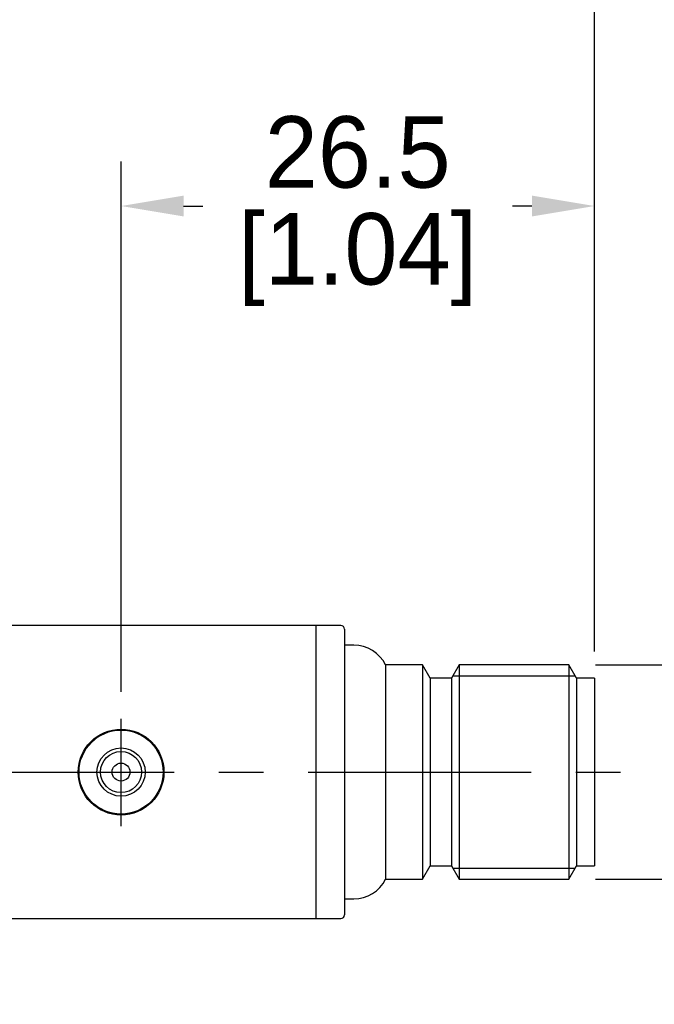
# Model space of a CAD drawing. Header units: inches. Extents: x 0 to 279, y 0 to 216.
# Tile 6 of 8: x 167 to 202, y 115 to 170. Entities that reach past the tile are written whole.
import ezdxf

# ---------------------------------------------------------------- set-up
doc = ezdxf.new("R2010")
doc.units = ezdxf.units.IN
doc.header["$LTSCALE"] = 10
doc.header["$MEASUREMENT"] = 0
doc.linetypes.add('CENTER', pattern=[2, 1.25, -0.25, 0.25, -0.25])
doc.layers.add('center', color=40, linetype='CENTER')
doc.layers.add('DIM', color=140, linetype='Continuous')
doc.dimstyles.get("Standard").update_dxf_attribs({"dimtxt": 4, "dimasz": 3.5, "dimexe": 2.5, "dimexo": 1.5, "dimgap": 1, "dimtad": 0, "dimtih": 1, "dimtoh": 1, "dimdec": 1, "dimzin": 0, "dimdsep": 46, "dimtxsty": 'Standard', "dimcen": 0, "dimadec": 0, "dimazin": 0, "dimtfac": 1, "dimtdec": 1, "dimtofl": 0, "dimtmove": 0, "dimatfit": 3, "dimfxl": 0, "dimtolj": 1, "dimtzin": 0, "dimarcsym": 0})

# ---------------------------------------------------------------- blocks, each defined once
blk = doc.blocks.new('*D19')
at = {"layer": 'Defpoints', "color": 0}
for p in [(199.113, 178.417), (108.865, 137.201), (199.113, 133.451)]:
    blk.add_point(p, dxfattribs=at)
at = {"layer": 'DIM', "color": 0, "lineweight": -2}
for p, q in [((108.865, 138.701), (108.865, 180.917)), ((199.113, 134.951), (199.113, 180.917)), ((112.365, 178.417), (144.323, 178.417)), ((195.613, 178.417), (163.656, 178.417))]:
    blk.add_line(p, q, dxfattribs=at)
at = {"layer": 'DIM', "color": 0}
for points in [[(112.365, 179.001), (112.365, 177.834), (108.865, 178.417)], [(195.613, 179.001), (195.613, 177.834), (199.113, 178.417)]]:
    blk.add_solid(points, dxfattribs=at)
at = {"layer": 'DIM', "color": 0, "char_height": 4, "attachment_point": 5}
for s, insert in [('\\A1;90.2', (153.989, 181.417)), ('\\A1;[3.55]', (153.989, 175.417))]:
    blk.add_mtext(s, dxfattribs=dict(at, insert=insert))
blk = doc.blocks.new('*D20')
at = {"layer": 'Defpoints', "color": 0}
for p in [(172.603, 159.888), (199.113, 133.451), (172.603, 131.201)]:
    blk.add_point(p, dxfattribs=at)
at = {"layer": 'DIM', "color": 0, "lineweight": -2}
for p, q in [((172.603, 132.701), (172.603, 162.388)), ((199.113, 134.951), (199.113, 162.388)), ((176.103, 159.888), (177.192, 159.888)), ((195.613, 159.888), (194.525, 159.888))]:
    blk.add_line(p, q, dxfattribs=at)
at = {"layer": 'DIM', "color": 0}
for points in [[(176.103, 160.471), (176.103, 159.304), (172.603, 159.888)], [(195.613, 160.471), (195.613, 159.304), (199.113, 159.888)]]:
    blk.add_solid(points, dxfattribs=at)
at = {"layer": 'DIM', "color": 0, "char_height": 4, "attachment_point": 5}
for s, insert in [('\\A1;26.5', (185.858, 162.888)), ('\\A1;[1.04]', (185.858, 156.888))]:
    blk.add_mtext(s, dxfattribs=dict(at, insert=insert))
blk = doc.blocks.new('*D18')
at = {"layer": 'Defpoints', "color": 0}
for p in [(197.68, 134.201), (197.68, 122.201), (214.791, 122.201)]:
    blk.add_point(p, dxfattribs=at)
at = {"layer": 'DIM', "color": 0, "lineweight": -2}
for p, q in [((214.791, 137.701), (214.791, 141.201)), ((199.18, 134.201), (217.291, 134.201)), ((199.18, 122.201), (217.291, 122.201)), ((214.791, 118.701), (214.791, 115.201))]:
    blk.add_line(p, q, dxfattribs=at)
at = {"layer": 'DIM', "color": 0}
for points in [[(214.208, 137.701), (215.374, 137.701), (214.791, 134.201)], [(214.208, 118.701), (215.374, 118.701), (214.791, 122.201)]]:
    blk.add_solid(points, dxfattribs=at)
at = {"layer": 'DIM', "color": 0, "insert": (214.791, 127.812), "char_height": 4, "attachment_point": 5}
blk.add_mtext('\\A1;M12X1', dxfattribs=at)

msp = doc.modelspace()

# ---------------------------------------------------------------- linework, layer by layer
for p, q in [((183.503, 136.401), (165.903, 136.401)), ((183.503, 136.401), (183.503, 120.001)), ((183.513, 136.401), (183.513, 120.001)), ((184.913, 136.401), (183.513, 136.401)), ((185.113, 136.201), (185.113, 120.201)), ((183.513, 135.651), (183.503, 135.651)), ((185.633, 135.301), (185.113, 135.301)), ((187.419, 134.201), (187.419, 122.201)), ((189.48, 134.201), (187.419, 134.201)), ((189.48, 134.201), (189.48, 122.201)), ((189.913, 133.451), (189.48, 134.201)), ((191.546, 134.201), (191.113, 133.451)), ((191.546, 134.201), (191.546, 122.201)), ((197.68, 134.201), (191.546, 134.201)), ((197.68, 134.201), (197.68, 122.201)), ((198.113, 133.451), (197.68, 134.201)), ((189.913, 133.451), (189.913, 122.951)), ((191.113, 133.451), (189.913, 133.451)), ((191.113, 133.451), (191.113, 122.951)), ((191.192, 133.588), (198.035, 133.588)), ((198.113, 133.451), (198.113, 122.951)), ((199.113, 133.451), (198.113, 133.451)), ((199.113, 133.451), (199.113, 122.951)), ((189.48, 122.201), (189.913, 122.951)), ((189.913, 122.951), (191.113, 122.951)), ((191.113, 122.951), (191.546, 122.201)), ((197.68, 122.201), (198.113, 122.951)), ((198.113, 122.951), (199.113, 122.951)), ((191.192, 122.815), (198.035, 122.815)), ((187.419, 122.201), (189.48, 122.201)), ((191.546, 122.201), (197.68, 122.201)), ((183.503, 120.751), (183.513, 120.751)), ((185.113, 121.101), (185.633, 121.101)), ((165.903, 120.001), (183.503, 120.001)), ((183.513, 120.001), (184.913, 120.001))]:
    msp.add_line(p, q)
for radius in [2.4, 2.35, 1.35, 1.15, 0.5]:
    msp.add_circle((172.603, 128.201), radius)
for centre, radius, start, end in [((184.913, 136.201), 0.2, 0, 90), ((185.633, 133.301), 2, 26.7437, 90), ((185.633, 123.101), 2, 270, 333.2563), ((184.913, 120.201), 0.2, 270, 0)]:
    msp.add_arc(centre, radius, start, end)
at = {"layer": 'center'}
for p, q in [((172.603, 125.165), (172.603, 131.19)), ((103.082, 128.201), (200.679, 128.201))]:
    msp.add_line(p, q, dxfattribs=at)

# ---------------------------------------------------------------- dimensions: what is measured, and where the dimension line sits
at = {"layer": 'DIM'}
for base, p1, p2, picture, middle in [((199.113, 178.417), (108.865, 137.201), (199.113, 133.451), '*D19', (153.989, 178.417)), ((172.603, 159.888), (199.113, 133.451), (172.603, 131.201), '*D20', (185.858, 159.888))]:
    dim = msp.add_linear_dim(base=base, p1=p1, p2=p2, angle=180, dimstyle='Standard', override={"dimpost": '\\X'}, dxfattribs=at)
    dim.commit()
    dim.dimension.update_dxf_attribs({"geometry": picture, "text_midpoint": middle})
dim = msp.add_linear_dim(base=(214.791, 122.201), p1=(197.68, 134.201), p2=(197.68, 122.201), angle=90, text='M12X1', dimstyle='Standard', override={"dimpost": '\\X'}, dxfattribs=at)
dim.commit()
dim.dimension.update_dxf_attribs({"geometry": '*D18', "text_midpoint": (214.791, 127.812), "dimtype": 160})

doc.saveas('drawing.dxf')
